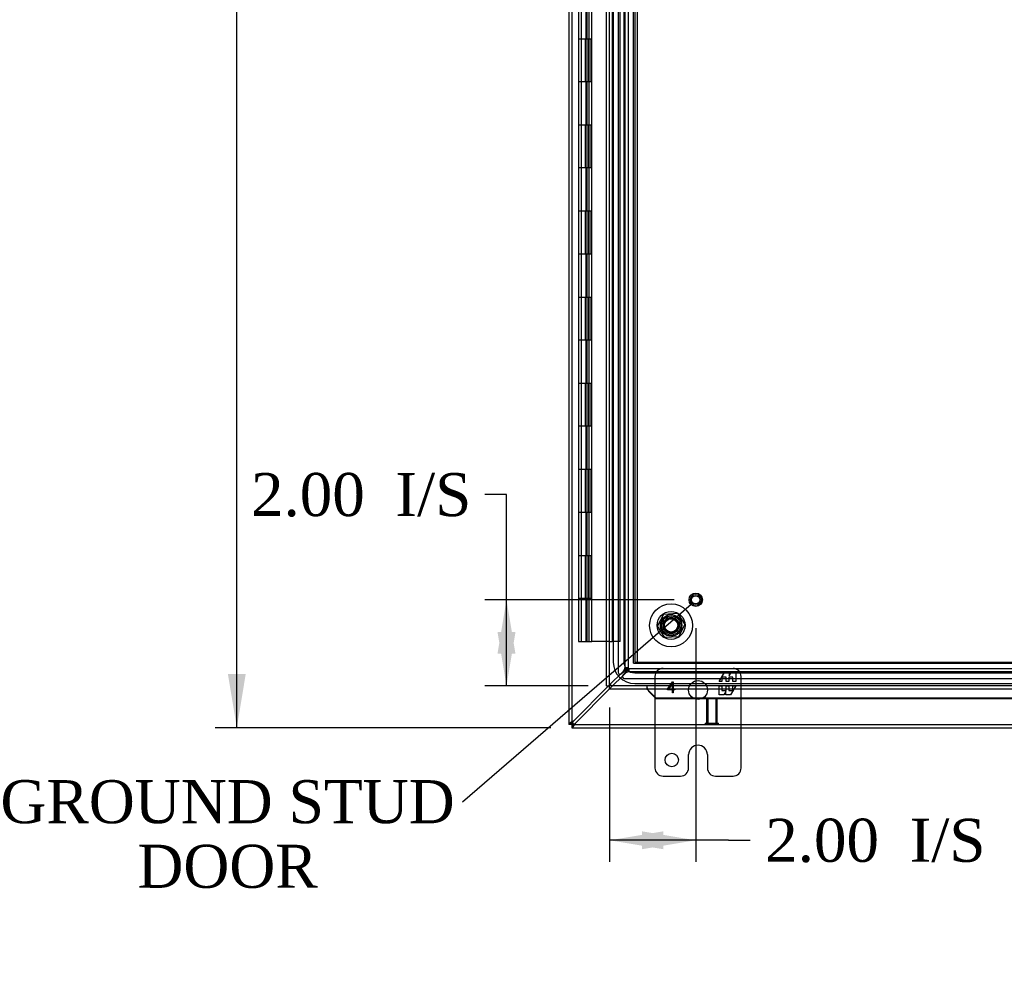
# Model space of a CAD drawing. Header units: inches. Extents: x 1 to 240, y -1 to 159.
# Tile 33 of 65: x 45 to 68, y 59 to 81. Entities that reach past the tile are written whole.
import ezdxf
from ezdxf import colors
from ezdxf.entities.mleader import LeaderData, LeaderLine
from ezdxf.enums import TextEntityAlignment as Align
from ezdxf.lldxf.tags import DXFTag
from ezdxf.math import Vec2, Vec3

# ---------------------------------------------------------------- set-up
doc = ezdxf.new("R2010")
doc.units = ezdxf.units.IN
doc.header["$MEASUREMENT"] = 0
for name, color, linetype in [('COM40679', 7, 'Continuous'), ('COM48573', 7, 'Continuous'), ('COM48603', 7, 'Continuous'), ('COM70220', 7, 'Continuous'), ('Default', 7, 'Continuous'), ('FET07720', 7, 'Continuous'), ('HNG10620-32B', 7, 'Continuous'), ('HNG10620-32C', 7, 'Continuous'), ('HNG10620-32P', 7, 'Continuous'), ('NTS166105', 7, 'Continuous'), ('STD26089', 7, 'Continuous'), ('STD26258', 7, 'Continuous'), ('WAF25059', 7, 'Continuous')]:
    doc.layers.add(name, color=color, linetype=linetype)
doc.styles.add('SEACAD_Times_New_Roman', font='times.ttf')
tags = doc.linetypes.add('HIDDEN2', pattern=[0.1875, 0.125, -0.0625]).pattern_tags.tags
tags[6:7] = [DXFTag(74, 4), DXFTag(75, 0), DXFTag(340, '0'), DXFTag(46, 0.0), DXFTag(50, 0.0), DXFTag(44, 0.0), DXFTag(45, 0.0)]
tags[4:5] = [DXFTag(74, 4), DXFTag(75, 0), DXFTag(340, '0'), DXFTag(46, 0.0), DXFTag(50, 0.0), DXFTag(44, 0.0), DXFTag(45, 0.0)]
doc.dimstyles.new('HAMMOND_(STH_-_240x160)', dxfattribs={"dimtxt": 1, "dimasz": 1.25, "dimexe": 0.5, "dimexo": 0.5, "dimgap": 0.25, "dimtad": 0, "dimtih": 1, "dimtoh": 1, "dimlfac": 0.125, "dimzin": 0, "dimdsep": 46, "dimtxsty": 'SEACAD_Times_New_Roman', "dimblk1": '_SE_FILLED', "dimblk2": '_SE_FILLED', "dimsah": 1, "dimcen": 0.5, "dimadec": 0, "dimazin": 0, "dimtfac": 0.8, "dimtofl": 0, "dimtmove": 0, "dimatfit": 3, "dimfxl": 1, "dimtolj": 1, "dimtzin": 0, "dimarcsym": 0})

# ---------------------------------------------------------------- blocks, each defined once
blk = doc.blocks.new('_SE_FILLED')
at = {"color": 0}
blk.add_line((0, 0), (-1, 0), dxfattribs=at)
blk.add_solid([(0, 0), (-1, -0.1665), (-1, 0.1665), (0, 0)], dxfattribs=at)
blk = doc.blocks.new('SE5')
at = {"layer": 'COM40679', "color": 7, "linetype": 'HIDDEN2'}
for p, q in [((59.301, 65.928), (59.301, 98.928)), ((59.396, 65.928), (59.396, 98.928)), ((59.301, 65.928), (59.426, 65.928)), ((59.426, 65.928), (80.176, 65.928))]:
    blk.add_line(p, q, dxfattribs=at)
blk.add_circle((60.176, 66.803), 0.25, dxfattribs=at)
at = {"layer": 'COM48573', "color": 7, "linetype": 'Continuous'}
for p, q in [((57.801, 100.35), (57.801, 64.506)), ((58.724, 65.398), (57.909, 64.583)), ((57.956, 64.536), (58.748, 65.328)), ((57.873, 64.506), (57.801, 64.506)), ((57.801, 64.506), (57.801, 64.5)), ((57.873, 64.5), (57.801, 64.5)), ((57.873, 64.5), (57.873, 64.506)), ((57.873, 64.5), (57.875, 64.502)), ((57.873, 64.5), (57.875, 64.502)), ((57.879, 64.5), (57.873, 64.5)), ((57.873, 64.5), (57.873, 64.428)), ((57.89, 64.517), (57.876, 64.502)), ((57.89, 64.517), (57.876, 64.503)), ((57.879, 64.5), (57.879, 64.428)), ((57.89, 64.517), (57.909, 64.536)), ((57.89, 64.517), (57.909, 64.536)), ((57.873, 64.428), (57.879, 64.428)), ((57.879, 64.428), (68.936, 64.428))]:
    blk.add_line(p, q, dxfattribs=at)
at = {"layer": 'COM48573', "color": 7, "linetype": 'HIDDEN2'}
for p, q in [((57.873, 100.35), (57.873, 64.506)), ((58.946, 99.141), (58.946, 65.715)), ((59.104, 99.037), (59.104, 65.819)), ((59.176, 99.037), (59.176, 65.819)), ((59.068, 65.742), (58.724, 65.398)), ((58.748, 65.328), (59.115, 65.695)), ((59.023, 65.683), (59.068, 65.728)), ((59.101, 65.695), (59.056, 65.65)), ((59.104, 65.821), (59.104, 65.821)), ((59.176, 65.821), (59.104, 65.821)), ((59.104, 65.819), (59.176, 65.819)), ((59.193, 65.731), (59.193, 65.803)), ((59.193, 65.803), (80.41, 65.803)), ((59.193, 65.731), (80.41, 65.731)), ((59.194, 65.803), (59.194, 65.731)), ((59.194, 65.73), (59.194, 65.731)), ((59.088, 65.573), (80.515, 65.573)), ((57.879, 64.5), (69.741, 64.5))]:
    blk.add_line(p, q, dxfattribs=at)
for centre, radius, start, end in [((58.991, 65.715), 0.045, 180, 315), ((59.088, 65.618), 0.045, 135, 270), ((58.91, 65.86), 0.198, 323.3304, 348.6394), ((59.233, 65.537), 0.198, 101.3606, 126.6696)]:
    blk.add_arc(centre, radius, start, end, dxfattribs=at)
at = {"layer": 'COM48573', "color": 7, "linetype": 'Continuous'}
for centre, radius, start, end in [((58.118, 64.151), 0.48, 115.7942, 127.9385), ((58.168, 64.41), 0.312, 146.1943, 157.4032), ((57.524, 64.745), 0.48, 322.0615, 334.2057), ((57.783, 64.795), 0.312, 292.5969, 303.8057)]:
    blk.add_arc(centre, radius, start, end, dxfattribs=at)
at = {"layer": 'COM48573', "color": 7, "linetype": 'HIDDEN2'}
for points, knots in [([(59.174, 65.821), (59.172, 65.815), (59.167, 65.808), (59.154, 65.795), (59.146, 65.788), (59.127, 65.775), (59.116, 65.768), (59.093, 65.755), (59.081, 65.749), (59.068, 65.742)], [0, 0, 0, 0, 0.25, 0.25, 0.5, 0.5, 0.75, 0.75, 1, 1, 1, 1]), ([(59.176, 65.819), (59.176, 65.812), (59.174, 65.804), (59.163, 65.789), (59.155, 65.781), (59.135, 65.766), (59.123, 65.759), (59.097, 65.743), (59.083, 65.736), (59.068, 65.728)], [0, 0, 0, 0, 0.25, 0.25, 0.5, 0.5, 0.75, 0.75, 1, 1, 1, 1]), ([(59.104, 65.819), (59.104, 65.804), (59.101, 65.789), (59.087, 65.759), (59.078, 65.743), (59.068, 65.728)], [0, 0, 0, 0, 0.5, 0.5, 1, 1, 1, 1]), ([(59.101, 65.695), (59.109, 65.709), (59.117, 65.723), (59.132, 65.749), (59.139, 65.761), (59.155, 65.781), (59.162, 65.789), (59.177, 65.8), (59.185, 65.803), (59.193, 65.803)], [0, 0, 0, 0, 0.25, 0.25, 0.5, 0.5, 0.75, 0.75, 1, 1, 1, 1]), ([(59.101, 65.695), (59.117, 65.705), (59.132, 65.714), (59.162, 65.727), (59.177, 65.731), (59.193, 65.731)], [0, 0, 0, 0, 0.5, 0.5, 1, 1, 1, 1]), ([(59.115, 65.695), (59.122, 65.707), (59.129, 65.72), (59.142, 65.743), (59.148, 65.754), (59.162, 65.773), (59.168, 65.781), (59.181, 65.794), (59.188, 65.798), (59.194, 65.801)], [0, 0, 0, 0, 0.25, 0.25, 0.5, 0.5, 0.75, 0.75, 1, 1, 1, 1]), ([(57.806, 64.5), (57.807, 64.504), (57.808, 64.507), (57.811, 64.512), (57.813, 64.514), (57.818, 64.517), (57.82, 64.518), (57.826, 64.52), (57.829, 64.52), (57.839, 64.521), (57.846, 64.519), (57.858, 64.515), (57.862, 64.513), (57.869, 64.509), (57.873, 64.506), (57.876, 64.503)], [0, 0, 0, 0, 0.125, 0.125, 0.25, 0.25, 0.375, 0.375, 0.5, 0.5, 0.75, 0.75, 0.875, 0.875, 1, 1, 1, 1]), ([(57.876, 64.502), (57.879, 64.5), (57.882, 64.496), (57.887, 64.488), (57.889, 64.484), (57.891, 64.477), (57.892, 64.473), (57.894, 64.465), (57.894, 64.462), (57.894, 64.452), (57.892, 64.446), (57.887, 64.44), (57.885, 64.438), (57.88, 64.435), (57.877, 64.434), (57.873, 64.433)], [0, 0, 0, 0, 0.125, 0.125, 0.25, 0.25, 0.375, 0.375, 0.5, 0.5, 0.75, 0.75, 0.875, 0.875, 1, 1, 1, 1])]:
    blk.add_open_spline(points, degree=3, knots=knots, dxfattribs=at)
at = {"layer": 'COM48573', "color": 7, "linetype": 'Continuous'}
for points, knots in [([(57.823, 64.529), (57.817, 64.524), (57.812, 64.52), (57.804, 64.512), (57.801, 64.508), (57.801, 64.506)], [0, 0, 0, 0, 0.5, 0.5, 1, 1, 1, 1]), ([(57.881, 64.529), (57.88, 64.528), (57.879, 64.526), (57.878, 64.522), (57.877, 64.519), (57.875, 64.516), (57.875, 64.513), (57.874, 64.51), (57.873, 64.508), (57.873, 64.507), (57.873, 64.506)], [0, 0, 0, 0, 0.137013, 0.270531, 0.400528, 0.527021, 0.650074, 0.769801, 0.886369, 1, 1, 1, 1]), ([(57.875, 64.502), (57.875, 64.505), (57.876, 64.508), (57.877, 64.513), (57.878, 64.515), (57.88, 64.519), (57.882, 64.521), (57.886, 64.521), (57.888, 64.519), (57.89, 64.517)], [0, 0, 0, 0, 0.25, 0.25, 0.5, 0.5, 0.75, 0.75, 1, 1, 1, 1]), ([(57.89, 64.517), (57.892, 64.515), (57.894, 64.513), (57.894, 64.51), (57.894, 64.509), (57.892, 64.507), (57.891, 64.506), (57.889, 64.504), (57.886, 64.504), (57.881, 64.502), (57.878, 64.502), (57.875, 64.502)], [0, 0, 0, 0, 0.25, 0.25, 0.375, 0.375, 0.5, 0.5, 0.75, 0.75, 1, 1, 1, 1]), ([(57.879, 64.5), (57.88, 64.5), (57.881, 64.5), (57.883, 64.501), (57.886, 64.501), (57.889, 64.502), (57.892, 64.503), (57.895, 64.505), (57.899, 64.506), (57.902, 64.507), (57.903, 64.507)], [0, 0, 0, 0, 0.113631, 0.230199, 0.349926, 0.472979, 0.599472, 0.729469, 0.862987, 1, 1, 1, 1]), ([(57.879, 64.428), (57.882, 64.428), (57.885, 64.431), (57.893, 64.438), (57.898, 64.444), (57.903, 64.45)], [0, 0, 0, 0, 0.5, 0.5, 1, 1, 1, 1])]:
    blk.add_open_spline(points, degree=3, knots=knots, dxfattribs=at)
at = {"layer": 'COM48573', "color": 7, "linetype": 'HIDDEN2'}
for points in [[(57.884, 64.521), (57.867, 64.521), (57.85, 64.521), (57.833, 64.521)], [(57.894, 64.46), (57.894, 64.477), (57.894, 64.494), (57.894, 64.511)]]:
    blk.add_open_spline(points, degree=3, dxfattribs=at)
at = {"layer": 'COM48603', "color": 7, "linetype": 'Continuous'}
for p, q in [((58.676, 65.398), (58.676, 99.459)), ((58.748, 65.398), (58.784, 65.434)), ((58.748, 65.398), (58.784, 65.434)), ((58.676, 65.398), (58.748, 65.398)), ((58.748, 65.326), (58.748, 65.398)), ((80.792, 65.326), (58.748, 65.326)), ((59.623, 65.326), (59.623, 65.313)), ((59.659, 65.283), (59.659, 65.271)), ((59.832, 65.113), (59.659, 65.283)), ((59.832, 65.101), (59.659, 65.271)), ((59.832, 65.101), (59.832, 65.113)), ((69.213, 65.113), (59.832, 65.113)), ((69.213, 65.101), (59.832, 65.101))]:
    blk.add_line(p, q, dxfattribs=at)
at = {"layer": 'COM48603', "color": 7, "linetype": 'HIDDEN2'}
for p, q in [((58.748, 65.398), (58.748, 99.459)), ((80.792, 65.398), (58.748, 65.398)), ((59.623, 65.326), (59.623, 65.398)), ((59.647, 65.294), (59.647, 65.303))]:
    blk.add_line(p, q, dxfattribs=at)
blk.add_arc((58.572, 64.885), 1.153, 20.5358, 24.2658, dxfattribs=at)
at = {"layer": 'COM48603', "color": 7, "linetype": 'Continuous'}
for centre, radius, start, end in [((59.39, 64.995), 0.395, 46.9946, 53.6858), ((58.572, 64.885), 1.153, 19.542, 20.5358)]:
    blk.add_arc(centre, radius, start, end, dxfattribs=at)
at = {"layer": 'COM70220', "color": 7, "linetype": 'HIDDEN2'}
for p, q in [((58.832, 98.906), (58.832, 65.951)), ((58.833, 98.906), (58.833, 65.951)), ((59.082, 98.906), (59.082, 65.951)), ((59.331, 98.906), (59.331, 65.951)), ((59.332, 98.906), (59.332, 65.951)), ((59.332, 65.951), (80.27, 65.951)), ((59.332, 65.95), (80.27, 65.95)), ((59.332, 65.701), (80.27, 65.701)), ((59.332, 65.452), (80.27, 65.452)), ((59.332, 65.451), (80.27, 65.451))]:
    blk.add_line(p, q, dxfattribs=at)
for radius in [0.5, 0.499, 0.25, 0.001]:
    blk.add_arc((59.332, 65.951), radius, 180, 270, dxfattribs=at)
at = {"layer": 'FET07720', "color": 7, "linetype": 'HIDDEN2'}
for p, q in [((61.291, 65.498), (61.414, 65.71)), ((61.414, 65.71), (61.523, 65.71)), ((61.523, 65.71), (61.523, 65.632)), ((61.523, 65.632), (61.568, 65.71)), ((61.568, 65.71), (61.676, 65.71)), ((61.676, 65.71), (61.676, 65.498)), ((59.801, 65.616), (59.801, 64.428)), ((60.091, 65.32), (60.21, 65.491)), ((60.207, 65.452), (60.12, 65.327)), ((60.207, 65.327), (60.207, 65.452)), ((60.21, 65.491), (60.227, 65.491)), ((60.227, 65.491), (60.227, 65.327)), ((61.356, 65.498), (61.291, 65.498)), ((61.454, 65.604), (61.356, 65.604)), ((61.356, 65.604), (61.356, 65.498)), ((61.454, 65.498), (61.454, 65.604)), ((61.514, 65.498), (61.454, 65.498)), ((61.612, 65.604), (61.514, 65.604)), ((61.514, 65.604), (61.514, 65.498)), ((61.612, 65.498), (61.612, 65.604)), ((61.676, 65.498), (61.612, 65.498)), ((61.801, 64.428), (61.801, 65.616)), ((60.091, 65.306), (60.091, 65.32)), ((60.207, 65.306), (60.091, 65.306)), ((60.12, 65.327), (60.207, 65.327)), ((60.207, 65.241), (60.207, 65.306)), ((60.227, 65.241), (60.207, 65.241)), ((60.227, 65.327), (60.262, 65.327)), ((60.262, 65.306), (60.227, 65.306)), ((60.227, 65.306), (60.227, 65.241)), ((60.262, 65.327), (60.262, 65.306)), ((61.291, 65.188), (61.291, 65.4)), ((61.291, 65.4), (61.356, 65.4)), ((61.4, 65.188), (61.291, 65.188)), ((61.356, 65.4), (61.356, 65.295)), ((61.356, 65.295), (61.454, 65.295)), ((61.445, 65.266), (61.4, 65.188)), ((61.445, 65.188), (61.445, 65.266)), ((61.554, 65.188), (61.445, 65.188)), ((61.454, 65.295), (61.454, 65.4)), ((61.454, 65.4), (61.514, 65.4)), ((61.514, 65.4), (61.514, 65.295)), ((61.514, 65.295), (61.612, 65.295)), ((61.676, 65.4), (61.554, 65.188)), ((61.612, 65.295), (61.612, 65.4)), ((61.612, 65.4), (61.676, 65.4))]:
    blk.add_line(p, q, dxfattribs=at)
at = {"layer": 'FET07720', "color": 7, "linetype": 'Continuous'}
for p, q in [((59.801, 64.428), (59.801, 63.491)), ((61.801, 63.491), (61.801, 64.428)), ((60.801, 64.021), (60.801, 64.021)), ((60.583, 63.491), (60.583, 63.803)), ((61.019, 63.803), (61.019, 63.491)), ((59.989, 63.303), (60.395, 63.303)), ((61.207, 63.303), (61.614, 63.303))]:
    blk.add_line(p, q, dxfattribs=at)
at = {"layer": 'FET07720', "color": 7, "linetype": 'HIDDEN2'}
blk.add_circle((60.801, 65.303), 0.219, dxfattribs=at)
at = {"layer": 'FET07720', "color": 7, "linetype": 'Continuous'}
blk.add_circle((60.192, 63.678), 0.156, dxfattribs=at)
at = {"layer": 'FET07720', "color": 7, "linetype": 'HIDDEN2'}
for centre, radius, start, end in [((59.989, 65.616), 0.188, 90, 180), ((61.614, 65.616), 0.187, 0, 90)]:
    blk.add_arc(centre, radius, start, end, dxfattribs=at)
at = {"layer": 'FET07720', "color": 7, "linetype": 'Continuous'}
for centre, radius, start, end in [((60.801, 63.803), 0.218, 90, 180), ((60.801, 63.803), 0.218, 0, 90), ((59.989, 63.491), 0.187, 180, 270), ((60.395, 63.491), 0.188, 270, 0), ((61.207, 63.491), 0.188, 180, 270), ((61.614, 63.491), 0.188, 270, 0)]:
    blk.add_arc(centre, radius, start, end, dxfattribs=at)
at = {"layer": 'HNG10620-32B', "color": 7, "linetype": 'HIDDEN2'}
for p, q in [((58.994, 66.428), (58.994, 98.428)), ((58.085, 81.428), (58.085, 80.428)), ((58.206, 80.428), (58.206, 81.428)), ((58.224, 80.428), (58.224, 81.428)), ((58.272, 80.428), (58.272, 81.428)), ((58.178, 80.428), (58.178, 79.428)), ((58.221, 80.428), (58.221, 79.428)), ((58.085, 79.428), (58.085, 78.428)), ((58.206, 78.428), (58.206, 79.428)), ((58.224, 78.428), (58.224, 79.428)), ((58.272, 78.428), (58.272, 79.428)), ((58.178, 78.428), (58.178, 77.428)), ((58.221, 78.428), (58.221, 77.428)), ((58.085, 77.428), (58.085, 76.428)), ((58.206, 76.428), (58.206, 77.428)), ((58.224, 76.428), (58.224, 77.428)), ((58.272, 76.428), (58.272, 77.428)), ((58.178, 76.428), (58.178, 75.428)), ((58.221, 76.428), (58.221, 75.428)), ((58.085, 75.428), (58.085, 74.428)), ((58.206, 74.428), (58.206, 75.428)), ((58.224, 74.428), (58.224, 75.428)), ((58.272, 74.428), (58.272, 75.428)), ((58.178, 74.428), (58.178, 73.428)), ((58.221, 74.428), (58.221, 73.428)), ((58.085, 73.428), (58.085, 72.428)), ((58.206, 72.428), (58.206, 73.428)), ((58.224, 72.428), (58.224, 73.428)), ((58.272, 72.428), (58.272, 73.428)), ((58.178, 72.428), (58.178, 71.428)), ((58.221, 72.428), (58.221, 71.428)), ((58.085, 71.428), (58.085, 70.428)), ((58.206, 70.428), (58.206, 71.428)), ((58.224, 70.428), (58.224, 71.428)), ((58.272, 70.428), (58.272, 71.428)), ((58.178, 70.428), (58.178, 69.428)), ((58.221, 70.428), (58.221, 69.428)), ((58.085, 69.428), (58.085, 68.428)), ((58.206, 68.428), (58.206, 69.428)), ((58.224, 68.428), (58.224, 69.428)), ((58.272, 68.428), (58.272, 69.428)), ((58.178, 68.428), (58.178, 67.428)), ((58.221, 68.428), (58.221, 67.428)), ((58.085, 67.428), (58.085, 66.428)), ((58.206, 66.428), (58.206, 67.428)), ((58.224, 66.428), (58.224, 67.428)), ((58.272, 66.428), (58.272, 67.428)), ((58.994, 66.428), (58.808, 66.428))]:
    blk.add_line(p, q, dxfattribs=at)
at = {"layer": 'HNG10620-32B', "color": 7, "linetype": 'Continuous'}
for p, q in [((58.025, 81.428), (58.025, 80.428)), ((58.025, 80.428), (58.178, 80.428)), ((58.178, 79.428), (58.025, 79.428)), ((58.025, 79.428), (58.025, 78.428)), ((58.025, 78.428), (58.178, 78.428)), ((58.178, 77.428), (58.025, 77.428)), ((58.025, 77.428), (58.025, 76.428)), ((58.025, 76.428), (58.178, 76.428)), ((58.178, 75.428), (58.025, 75.428)), ((58.025, 75.428), (58.025, 74.428)), ((58.025, 74.428), (58.178, 74.428)), ((58.178, 73.428), (58.025, 73.428)), ((58.025, 73.428), (58.025, 72.428)), ((58.025, 72.428), (58.178, 72.428)), ((58.178, 71.428), (58.025, 71.428)), ((58.025, 71.428), (58.025, 70.428)), ((58.025, 70.428), (58.178, 70.428)), ((58.178, 69.428), (58.025, 69.428)), ((58.025, 69.428), (58.025, 68.428)), ((58.025, 68.428), (58.178, 68.428)), ((58.178, 67.428), (58.025, 67.428)), ((58.025, 67.428), (58.025, 66.428)), ((58.025, 66.428), (58.332, 66.428))]:
    blk.add_line(p, q, dxfattribs=at)
at = {"layer": 'HNG10620-32C', "color": 7, "linetype": 'HIDDEN2'}
for p, q in [((58.808, 98.428), (58.808, 66.428)), ((58.085, 80.428), (58.085, 79.428)), ((58.261, 80.428), (58.261, 79.428)), ((58.272, 79.428), (58.272, 80.428)), ((58.314, 80.428), (58.314, 79.428)), ((58.332, 79.428), (58.332, 80.428)), ((58.085, 78.428), (58.085, 77.428)), ((58.261, 78.428), (58.261, 77.428)), ((58.272, 77.428), (58.272, 78.428)), ((58.314, 78.428), (58.314, 77.428)), ((58.332, 77.428), (58.332, 78.428)), ((58.085, 76.428), (58.085, 75.428)), ((58.261, 76.428), (58.261, 75.428)), ((58.272, 75.428), (58.272, 76.428)), ((58.314, 76.428), (58.314, 75.428)), ((58.332, 75.428), (58.332, 76.428)), ((58.085, 74.428), (58.085, 73.428)), ((58.261, 74.428), (58.261, 73.428)), ((58.272, 73.428), (58.272, 74.428)), ((58.314, 74.428), (58.314, 73.428)), ((58.332, 73.428), (58.332, 74.428)), ((58.085, 72.428), (58.085, 71.428)), ((58.261, 72.428), (58.261, 71.428)), ((58.272, 71.428), (58.272, 72.428)), ((58.314, 72.428), (58.314, 71.428)), ((58.332, 71.428), (58.332, 72.428)), ((58.085, 70.428), (58.085, 69.428)), ((58.261, 70.428), (58.261, 69.428)), ((58.272, 69.428), (58.272, 70.428)), ((58.314, 70.428), (58.314, 69.428)), ((58.332, 69.428), (58.332, 70.428)), ((58.085, 68.428), (58.085, 67.428)), ((58.261, 68.428), (58.261, 67.428)), ((58.272, 67.428), (58.272, 68.428)), ((58.314, 68.428), (58.314, 67.428)), ((58.332, 67.428), (58.332, 68.428)), ((58.719, 66.428), (58.676, 66.428)), ((58.748, 66.428), (58.719, 66.428)), ((58.748, 66.428), (58.808, 66.428))]:
    blk.add_line(p, q, dxfattribs=at)
at = {"layer": 'HNG10620-32C', "color": 7, "linetype": 'Continuous'}
for p, q in [((58.332, 80.428), (58.332, 81.428)), ((58.025, 80.428), (58.178, 80.428)), ((58.025, 80.428), (58.025, 79.428)), ((58.178, 80.428), (58.332, 80.428)), ((58.178, 79.428), (58.025, 79.428)), ((58.332, 79.428), (58.178, 79.428)), ((58.332, 78.428), (58.332, 79.428)), ((58.025, 78.428), (58.178, 78.428)), ((58.025, 78.428), (58.025, 77.428)), ((58.178, 78.428), (58.332, 78.428)), ((58.178, 77.428), (58.025, 77.428)), ((58.332, 77.428), (58.178, 77.428)), ((58.332, 76.428), (58.332, 77.428)), ((58.025, 76.428), (58.178, 76.428)), ((58.025, 76.428), (58.025, 75.428)), ((58.178, 76.428), (58.332, 76.428)), ((58.178, 75.428), (58.025, 75.428)), ((58.332, 75.428), (58.178, 75.428)), ((58.332, 74.428), (58.332, 75.428)), ((58.025, 74.428), (58.178, 74.428)), ((58.025, 74.428), (58.025, 73.428)), ((58.178, 74.428), (58.332, 74.428)), ((58.178, 73.428), (58.025, 73.428)), ((58.332, 73.428), (58.178, 73.428)), ((58.332, 72.428), (58.332, 73.428)), ((58.025, 72.428), (58.178, 72.428)), ((58.025, 72.428), (58.025, 71.428)), ((58.178, 72.428), (58.332, 72.428)), ((58.178, 71.428), (58.025, 71.428)), ((58.332, 71.428), (58.178, 71.428)), ((58.332, 70.428), (58.332, 71.428)), ((58.025, 70.428), (58.178, 70.428)), ((58.025, 70.428), (58.025, 69.428)), ((58.178, 70.428), (58.332, 70.428)), ((58.178, 69.428), (58.025, 69.428)), ((58.332, 69.428), (58.178, 69.428)), ((58.332, 68.428), (58.332, 69.428)), ((58.025, 68.428), (58.178, 68.428)), ((58.025, 68.428), (58.025, 67.428)), ((58.178, 68.428), (58.332, 68.428)), ((58.178, 67.428), (58.025, 67.428)), ((58.332, 67.428), (58.178, 67.428)), ((58.332, 66.428), (58.332, 67.428)), ((58.676, 66.428), (58.332, 66.428))]:
    blk.add_line(p, q, dxfattribs=at)
at = {"layer": 'HNG10620-32P', "color": 7, "linetype": 'HIDDEN2'}
for p, q in [((58.085, 97.989), (58.085, 66.428)), ((58.272, 66.428), (58.272, 97.989))]:
    blk.add_line(p, q, dxfattribs=at)
at = {"layer": 'NTS166105', "color": 7, "linetype": 'HIDDEN2'}
for p, q in [((59.862, 66.783), (60.005, 67.068)), ((60.005, 67.068), (60.323, 67.084)), ((60.323, 67.084), (60.492, 66.825)), ((60.032, 66.524), (59.862, 66.783)), ((60.492, 66.825), (60.347, 66.537)), ((60.347, 66.537), (60.032, 66.524))]:
    blk.add_line(p, q, dxfattribs=at)
for radius in [0.188, 0.154]:
    blk.add_circle((60.176, 66.803), radius, dxfattribs=at)
at = {"layer": 'STD26089', "color": 7, "linetype": 'HIDDEN2'}
for radius in [0.325, 0.188, 0.166]:
    blk.add_circle((60.176, 66.803), radius, dxfattribs=at)
at = {"layer": 'STD26258', "color": 7, "linetype": 'HIDDEN2'}
for p, q in [((60.998, 65.125), (61.248, 65.125)), ((60.998, 65.125), (60.998, 64.531)), ((61.029, 65.125), (61.029, 64.531)), ((61.218, 65.125), (61.218, 64.531)), ((61.248, 64.531), (61.248, 65.125)), ((60.967, 64.531), (61.28, 64.531)), ((60.967, 64.531), (60.967, 64.5)), ((61.28, 64.5), (61.28, 64.531))]:
    blk.add_line(p, q, dxfattribs=at)
for radius in [0.156, 0.125, 0.0944]:
    blk.add_circle((60.748, 67.398), radius, dxfattribs=at)
at = {"layer": 'WAF25059', "color": 7, "linetype": 'HIDDEN2'}
for radius in [0.5, 0.223]:
    blk.add_circle((60.176, 66.803), radius, dxfattribs=at)
blk = doc.blocks.new('DMBLK2347')
at = {"layer": 'Default', "linetype": 'Continuous'}
for points in [[(56.144, 66.148), (56.561, 66.148), (56.353, 67.398)], [(56.144, 66.648), (56.353, 65.398), (56.561, 66.648)]]:
    blk.add_hatch(color=7, dxfattribs=at).paths.add_polyline_path(points)
at = {"layer": 'Default', "color": 7, "linetype": 'Continuous'}
for p, q in [((56.353, 69.842), (55.853, 69.842)), ((56.353, 65.398), (56.353, 69.842)), ((60.248, 67.398), (55.853, 67.398)), ((58.248, 65.398), (55.853, 65.398))]:
    blk.add_line(p, q, dxfattribs=at)
at = {"layer": 'Default', "color": 7, "linetype": 'Continuous', "style": 'SEACAD_Times_New_Roman'}
for s, p in [('2.00', (50.419, 70.342)), ('I/S', (53.773, 70.342))]:
    blk.add_text(s, height=1, dxfattribs=at).set_placement(p, align=Align.TOP_LEFT)
blk = doc.blocks.new('DMBLK2348')
at = {"layer": 'Default', "linetype": 'Continuous'}
for points in [[(59.998, 61.605), (59.998, 62.021), (58.748, 61.813)], [(59.498, 61.605), (60.748, 61.813), (59.498, 62.021)]]:
    blk.add_hatch(color=7, dxfattribs=at).paths.add_polyline_path(points)
at = {"layer": 'Default', "color": 7, "linetype": 'Continuous'}
for p, q in [((60.748, 66.741), (60.748, 61.313)), ((58.748, 64.898), (58.748, 61.313)), ((61.512, 61.813), (58.748, 61.813)), ((61.512, 61.813), (62.012, 61.813))]:
    blk.add_line(p, q, dxfattribs=at)
at = {"layer": 'Default', "color": 7, "linetype": 'Continuous', "style": 'SEACAD_Times_New_Roman'}
for s, p in [('2.00', (62.362, 62.313)), ('I/S', (65.716, 62.313))]:
    blk.add_text(s, height=1, dxfattribs=at).set_placement(p, align=Align.TOP_LEFT)
blk = doc.blocks.new('DMBLK2349')
at = {"layer": 'Default', "linetype": 'Continuous'}
for points in [[(49.881, 99.178), (50.297, 99.178), (50.089, 100.428)], [(49.881, 65.678), (50.089, 64.428), (50.297, 65.678)]]:
    blk.add_hatch(color=7, dxfattribs=at).paths.add_polyline_path(points)
at = {"layer": 'Default', "color": 7, "linetype": 'Continuous'}
for p, q in [((57.379, 100.428), (49.589, 100.428)), ((50.089, 83.278), (50.089, 100.428)), ((50.089, 64.428), (50.089, 81.928)), ((57.379, 64.428), (49.589, 64.428))]:
    blk.add_line(p, q, dxfattribs=at)
at = {"layer": 'Default', "color": 7, "linetype": 'Continuous', "style": 'SEACAD_Times_New_Roman'}
blk.add_text('36.00', height=1, dxfattribs=at).set_placement((48.383, 82.928), align=Align.TOP_LEFT)

msp = doc.modelspace()

# ---------------------------------------------------------------- block references
at = {"layer": 'Default'}
msp.add_blockref('SE5', (0, 0), dxfattribs=at)

# ---------------------------------------------------------------- dimensions: what is measured, and where the dimension line sits
at = {"layer": 'Default', "color": 7, "linetype": 'Continuous'}
for base, p1, p2, text, override, picture, middle, dimtype in [((50.089, 64.428), (57.879, 64.428), (57.879, 100.428), '\\A1;<>', {"dimlfac": 1}, 'DMBLK2349', (50.089, 82.428), 161), ((56.353, 67.398), (58.748, 65.398), (60.748, 67.398), '\\A1;<> I/S', {"dimlfac": 1, "dimtmove": 1}, 'DMBLK2347', (55.853, 69.842), 160)]:
    dim = msp.add_linear_dim(base=base, p1=p1, p2=p2, angle=90, text=text, dimstyle='HAMMOND_(STH_-_240x160)', override=override, dxfattribs=at)
    dim.commit()
    dim.dimension.update_dxf_attribs({"geometry": picture, "text_midpoint": middle, "dimtype": dimtype})
dim = msp.add_linear_dim(base=(58.748, 61.813), p1=(60.748, 67.241), p2=(58.748, 65.398), text='\\A1;<> I/S', dimstyle='HAMMOND_(STH_-_240x160)', override={"dimlfac": 1, "dimtmove": 1}, dxfattribs=at)
dim.commit()
dim.dimension.update_dxf_attribs({"geometry": 'DMBLK2348', "text_midpoint": (62.012, 61.813), "dimtype": 160})

# ---------------------------------------------------------------- leaders
ml = msp.add_multileader_mtext('Standard', dxfattribs=at)
ml.set_content('{\\pxsm0.9;\\fTimes New Roman|b0||i0||c0|p34;\\W1.;GROUND STUD\\PDOOR\\P}', color=7)
ml.set_leader_properties()
ml.set_arrow_properties(name='_SE_FILLED')
ml.build(insert=Vec2(0, 0))
ml.multileader.update_dxf_attribs({"dogleg_length": 0, "arrow_head_size": 1.25})
ctx = ml.context
ctx.base_point, ctx.char_height, ctx.arrow_head_size, ctx.landing_gap_size = Vec3(44.449, 62.289), 1, 1.25, 0.35
ctx.text_align_type = 1
notes = []
notes.append((ctx, [(0, (1, 1, 0), (55.33, 62.699), (-1, 0), 0, [(0, [(60.641, 67.285)], 0, [])])]))
ctx.mtext.insert, ctx.mtext.alignment = Vec3(49.759, 63.21), 2
for ctx, leaders in notes:
    for number, flags, end, landing, length, lines in leaders:
        leader = LeaderData()
        leader.index, (leader.has_last_leader_line, leader.has_dogleg_vector, leader.attachment_direction) = number, flags
        leader.last_leader_point, leader.dogleg_vector, leader.dogleg_length = Vec3(end), Vec3(landing), length
        for number, points, colour, breaks in lines:
            line = LeaderLine()
            line.index, line.vertices, line.color, line.breaks = number, Vec3.list(points), colors.encode_raw_color(colour), breaks
            leader.lines.append(line)
        ctx.leaders.append(leader)

doc.saveas('drawing.dxf')
